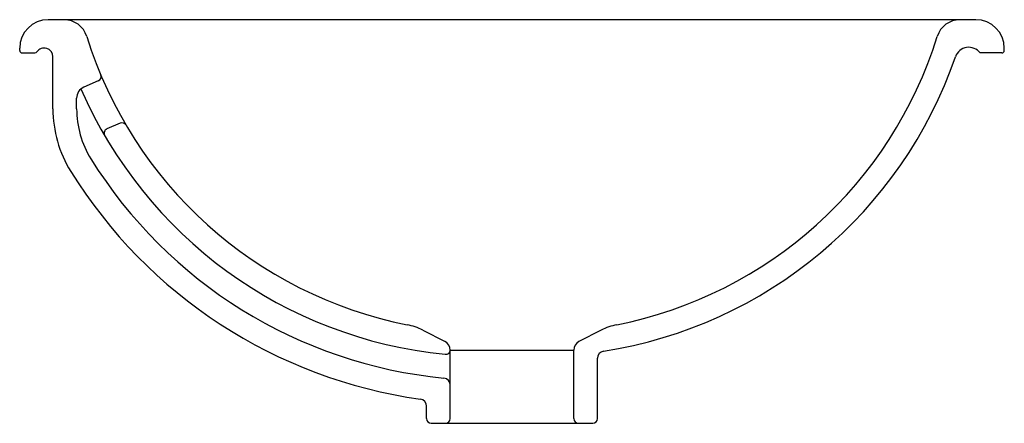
# Model space of a CAD drawing. Header units: millimetres. Extents: x -0.208 to 0.208, y -0.085 to 0.085.
import ezdxf

# ---------------------------------------------------------------- set-up
doc = ezdxf.new("R2010")
doc.units = ezdxf.units.MM
doc.layers.add('BLOCKS', color=3, linetype='Continuous')

msp = doc.modelspace()

# ---------------------------------------------------------------- linework, layer by layer
at = {"layer": 'BLOCKS'}
for p, q in [((0.1955000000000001, 0.085), (-0.1955000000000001, 0.085)), ((-0.2075, 0.07199999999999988), (-0.2075, 0.07300000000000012)), ((-0.2064999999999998, 0.07099999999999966), (-0.2010704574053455, 0.07099999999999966)), ((0.2065000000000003, 0.07099999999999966), (0.1972622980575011, 0.07099999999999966)), ((0.2075, 0.07199999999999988), (0.2075, 0.07300000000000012)), ((-0.1935000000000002, 0.04749529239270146), (-0.1934999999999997, 0.0693945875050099)), ((-0.1743994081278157, 0.05920835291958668), (-0.1804902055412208, 0.0565655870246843)), ((-0.1835000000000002, 0.04749529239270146), (-0.1835000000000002, 0.05197874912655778)), ((-0.1652073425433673, 0.04139523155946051), (-0.1707519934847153, 0.03898943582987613)), ((-0.03758466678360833, -0.0457645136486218), (-0.02817341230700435, -0.05059521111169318)), ((0.03758466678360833, -0.0457645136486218), (0.02817341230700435, -0.05059521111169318)), ((-0.02600000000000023, -0.08300000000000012), (-0.02600000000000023, -0.05415380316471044)), ((-0.02600000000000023, -0.05415380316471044), (0.02600000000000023, -0.05415380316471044)), ((0.02600000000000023, -0.08300000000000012), (0.02600000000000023, -0.05415380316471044)), ((0.03600000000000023, -0.08300000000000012), (0.03599999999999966, -0.0575875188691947)), ((-0.03600000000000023, -0.08300000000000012), (-0.03599999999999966, -0.07780448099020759)), ((-0.03399999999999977, -0.085), (-0.02800000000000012, -0.085)), ((-0.02800000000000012, -0.085), (0.02800000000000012, -0.085)), ((0.02800000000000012, -0.085), (0.03400000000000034, -0.085))]:
    msp.add_line(p, q, dxfattribs=at)
for centre, radius, start, end in [((-0.1955000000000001, 0.07300000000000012), 0.012, 90, 180), ((-0.1887926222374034, 0.075), 0.01, 17.26623962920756, 90), ((0.1887926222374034, 0.075), 0.01, 90, 162.7337603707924), ((0.1955000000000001, 0.07300000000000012), 0.012, 0, 90), ((-0.009742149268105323, 0.1306522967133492), 0.1775, 197.2662396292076, 258.8212758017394), ((0.009742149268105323, 0.1306522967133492), 0.1775, 281.1787241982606, 342.7337603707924), ((-0.2064999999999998, 0.07199999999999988), 0.001, 180, 270), ((-0.2010704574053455, 0.07199999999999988), 0.001, 270, 326.1815366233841), ((-0.197181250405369, 0.0693945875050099), 0.003681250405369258, 0, 146.1815366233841), ((0.1925343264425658, 0.0674579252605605), 0.005907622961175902, 36.83960713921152, 160.9288599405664), ((0.2065000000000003, 0.07199999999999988), 0.001, 270, 0), ((0.009742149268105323, 0.1306522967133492), 0.1875, 278.8347121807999, 340.9288599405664), ((-0.1751954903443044, 0.0610430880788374), 0.002, 293.4557756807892, 22.81736938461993), ((-0.1785000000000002, 0.05197874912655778), 0.005, 113.4557756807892, 180), ((-0.009742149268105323, 0.1306522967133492), 0.1875, 203.5143890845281, 264.3515137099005), ((-0.1435000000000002, 0.04749529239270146), 0.05, 180, 211.8691389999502), ((-0.1435000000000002, 0.04749529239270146), 0.04, 180, 211.8691389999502), ((-0.1644112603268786, 0.03956049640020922), 0.002, 30.4958006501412, 113.4557756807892), ((-0.1699559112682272, 0.0371547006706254), 0.002, 113.4557756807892, 210.266993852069), ((-0.009742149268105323, 0.1306522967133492), 0.1975, 211.8691389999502, 264.4882932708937), ((-0.009742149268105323, 0.1306522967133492), 0.2075, 211.8691389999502, 262.0104686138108), ((-0.04900083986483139, -0.06800571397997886), 0.025, 62.82904966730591, 78.82127580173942), ((0.04900083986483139, -0.06800571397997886), 0.025, 101.1787241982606, 117.1709503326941), ((-0.03, -0.05415380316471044), 0.004, 0, 62.82904966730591), ((0.03, -0.05415380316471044), 0.004, 117.1709503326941, 180), ((-0.02800000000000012, -0.05394700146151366), 0.002, 264.3515137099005, 357.5454339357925), ((0.03899999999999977, -0.0575875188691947), 0.003, 98.83471218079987, 180), ((-0.02899999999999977, -0.06892071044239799), 0.003, 0, 84.48829327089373), ((-0.03899999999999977, -0.07780448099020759), 0.003, 0, 82.01046861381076), ((-0.03399999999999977, -0.08300000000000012), 0.002, 180, 270), ((-0.02800000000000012, -0.08300000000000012), 0.002, 270, 0), ((0.02800000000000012, -0.08300000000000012), 0.002, 180, 270), ((0.03400000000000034, -0.08300000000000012), 0.002, 270, 0)]:
    msp.add_arc(centre, radius, start, end, dxfattribs=at)

doc.saveas('drawing.dxf')
